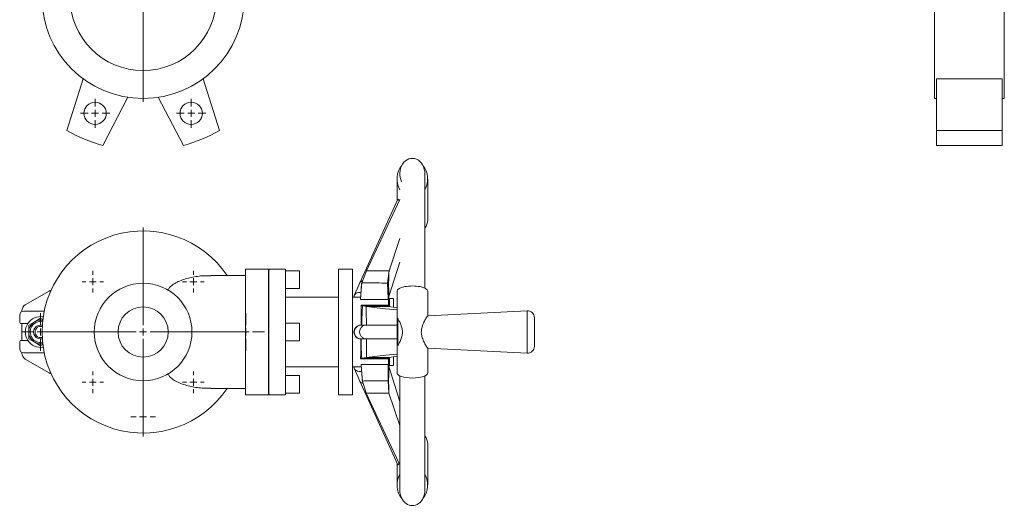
# Model space of a CAD drawing. Header units: millimetres. Extents: x -162 to 643, y -61 to 932.
# Tile 1 of 3: x -162 to 544, y -61 to 288. Entities that reach past the tile are written whole.
import ezdxf

# ---------------------------------------------------------------- set-up
doc = ezdxf.new("R2010")
doc.units = ezdxf.units.MM

# ---------------------------------------------------------------- blocks, each defined once
blk = doc.blocks.new('SW_CENTERMARKSYMBOL_0')
at = {"color": 0, "linetype": 'Continuous', "lineweight": 0}
for p, q in [((0, 5), (0, 75)), ((-5, 0), (-75, 0)), ((0, 0), (-2.5, 0)), ((0, 0), (0, 2.5)), ((0, 0), (0, -2.5)), ((0, 0), (2.5, 0)), ((5, 0), (75, 0)), ((0, -5), (0, -75))]:
    blk.add_line(p, q, dxfattribs=at)
blk = doc.blocks.new('SW_CENTERMARKSYMBOL_3')
at = {"color": 0, "linetype": 'Continuous', "lineweight": 0}
for p, q in [((0, 5), (0, 10.5)), ((-5, 0), (-10.5, 0)), ((0, 0), (-2.5, 0)), ((0, 0), (0, 2.5)), ((0, 0), (0, -2.5)), ((0, 0), (2.5, 0)), ((5, 0), (10.5, 0)), ((0, -5), (0, -10.5))]:
    blk.add_line(p, q, dxfattribs=at)
blk = doc.blocks.new('SW_CENTERMARKSYMBOL_4')
at = {"color": 0, "linetype": 'Continuous', "lineweight": 0}
for p, q in [((0, 5), (0, 10.5)), ((-5, 0), (-10.5, 0)), ((0, 0), (-2.5, 0)), ((0, 0), (0, 2.5)), ((0, 0), (0, -2.5)), ((0, 0), (2.5, 0)), ((5, 0), (10.5, 0)), ((0, -5), (0, -10.5))]:
    blk.add_line(p, q, dxfattribs=at)
blk = doc.blocks.new('SW_CENTERMARKSYMBOL_16')
at = {"color": 0, "linetype": 'Continuous', "lineweight": 0}
for p, q in [((0, 5), (0, 75)), ((-5, 0), (-75, 0)), ((0, 0), (-2.5, 0)), ((0, 0), (0, 2.5)), ((0, 0), (0, -2.5)), ((0, 0), (2.5, 0)), ((5, 0), (75, 0)), ((0, -5), (0, -75))]:
    blk.add_line(p, q, dxfattribs=at)
blk = doc.blocks.new('SW_CENTERMARKSYMBOL_17')
at = {"color": 0, "linetype": 'Continuous', "lineweight": 0}
for p, q in [((0, 5), (0, 13.5)), ((-5, 0), (-13.5, 0)), ((0, 0), (-2.5, 0)), ((0, 0), (0, 2.5)), ((0, 0), (0, -2.5)), ((0, 0), (2.5, 0)), ((5, 0), (13.5, 0)), ((0, -5), (0, -13.5))]:
    blk.add_line(p, q, dxfattribs=at)
blk = doc.blocks.new('SW_CENTERMARKSYMBOL_18')
at = {"color": 0, "linetype": 'Continuous', "lineweight": 0}
for p, q in [((0, 5), (0, 13.5)), ((-5, 0), (-13.5, 0)), ((0, 0), (-2.5, 0)), ((0, 0), (0, 2.5)), ((0, 0), (0, -2.5)), ((0, 0), (2.5, 0)), ((5, 0), (13.5, 0)), ((0, -5), (0, -13.5))]:
    blk.add_line(p, q, dxfattribs=at)
blk = doc.blocks.new('SW_CENTERMARKSYMBOL_19')
at = {"color": 0, "linetype": 'Continuous', "lineweight": 0}
for p, q in [((0, 5), (0, 7.75)), ((-5, 0), (-7.75, 0)), ((0, 0), (-2.5, 0)), ((0, 0), (0, 2.5)), ((0, 0), (0, -2.5)), ((0, 0), (2.5, 0)), ((5, 0), (7.75, 0)), ((0, -5), (0, -7.75))]:
    blk.add_line(p, q, dxfattribs=at)
blk = doc.blocks.new('SW_CENTERMARKSYMBOL_20')
at = {"color": 0, "linetype": 'Continuous', "lineweight": 0}
for p, q in [((0, 5), (0, 7.75)), ((-5, 0), (-7.75, 0)), ((0, 0), (-2.5, 0)), ((0, 0), (0, 2.5)), ((0, 0), (0, -2.5)), ((0, 0), (2.5, 0)), ((5, 0), (7.75, 0)), ((0, -5), (0, -7.75))]:
    blk.add_line(p, q, dxfattribs=at)
blk = doc.blocks.new('SW_CENTERMARKSYMBOL_21')
at = {"color": 0, "linetype": 'Continuous', "lineweight": 0}
for p, q in [((0, 5), (0, 7.75)), ((-5, 0), (-7.75, 0)), ((0, 0), (-2.5, 0)), ((0, 0), (0, 2.5)), ((0, 0), (0, -2.5)), ((0, 0), (2.5, 0)), ((5, 0), (7.75, 0)), ((0, -5), (0, -7.75))]:
    blk.add_line(p, q, dxfattribs=at)
blk = doc.blocks.new('SW_CENTERMARKSYMBOL_22')
at = {"color": 0, "linetype": 'Continuous', "lineweight": 0}
for p, q in [((0, 5), (0, 7.75)), ((-5, 0), (-7.75, 0)), ((0, 0), (-2.5, 0)), ((0, 0), (0, 2.5)), ((0, 0), (0, -2.5)), ((0, 0), (2.5, 0)), ((5, 0), (7.75, 0)), ((0, -5), (0, -7.75))]:
    blk.add_line(p, q, dxfattribs=at)
blk = doc.blocks.new('SW_CENTERMARKSYMBOL_23')
at = {"color": 0, "linetype": 'Continuous', "lineweight": 0}
for p, q in [((0, 5), (0, 8.75)), ((-5, 0), (-8.75, 0)), ((0, 0), (-2.5, 0)), ((0, 0), (0, 2.5)), ((0, 0), (0, -2.5)), ((0, 0), (2.5, 0)), ((5, 0), (8.75, 0)), ((0, -5), (0, -8.75))]:
    blk.add_line(p, q, dxfattribs=at)

msp = doc.modelspace()

# ---------------------------------------------------------------- linework, layer by layer
at = {"color": 7, "linetype": 'Continuous', "lineweight": 15}
for p, q in [((493.84, 231.82), (493.84, 304.32)), ((543.84, 231.82), (543.84, 304.32)), ((-128.21, 208.88), (-116.52, 245.95)), ((-18.84, 208.88), (-30.53, 245.95)), ((542.34, 245.95), (495.34, 245.95)), ((495.34, 208.88), (495.34, 245.95)), ((542.34, 208.88), (542.34, 245.95)), ((-84.4, 232.64), (-102.34, 198.17)), ((-62.65, 232.64), (-44.71, 198.17)), ((493.84, 231.82), (495.34, 231.82)), ((542.34, 231.82), (543.84, 231.82)), ((542.34, 208.88), (495.34, 208.88)), ((495.34, 198.17), (495.34, 208.88)), ((542.34, 198.17), (542.34, 208.88)), ((542.34, 198.17), (495.34, 198.17)), ((128.48, 95.84), (128.48, 177.88)), ((108.48, 174.02), (108.48, 158.67)), ((130.48, 144.64), (130.48, 174.02)), ((108.97, 159.62), (81.78, 99.62)), ((102.74, 108.19), (110.48, 131.31)), ((102.63, 89.9), (110.48, 114.46)), ((16.38, 109.38), (-0.12, 109.38)), ((-0.12, 19.38), (-0.12, 109.38)), ((16.38, 19.38), (16.38, 109.38)), ((16.48, 108.38), (16.38, 108.38)), ((28.48, 109.38), (16.48, 109.38)), ((16.48, 19.38), (16.48, 109.38)), ((28.48, 19.38), (28.48, 109.38)), ((38.48, 108.13), (28.48, 108.13)), ((38.48, 108.13), (38.48, 95.63)), ((76.48, 109.38), (66.48, 109.38)), ((66.48, 19.38), (66.48, 109.38)), ((76.48, 19.38), (76.48, 109.38)), ((83.14, 99.65), (86.55, 108.22)), ((101.75, 99.46), (102.74, 108.19)), ((-0.12, 104.88), (-25.07, 104.88)), ((81.77, 99.61), (77.96, 90.94)), ((-140.9, 93.71), (-158.02, 83.83)), ((28.48, 95.63), (38.48, 95.63)), ((82.84, 95.96), (82.56, 90.83)), ((108.48, 93.76), (108.48, 35.01)), ((130.48, 75.89), (130.48, 93.76)), ((66.48, 89.38), (28.48, 89.38)), ((82.46, 89.38), (76.48, 89.38)), ((77.84, 90.47), (77.79, 89.38)), ((102.48, 89.38), (102.21, 89.38)), ((102.48, 89.44), (102.48, 89.94)), ((102.48, 87.4), (102.63, 89.9)), ((102.48, 89.38), (102.48, 82.79)), ((105.98, 88.38), (102.98, 88.38)), ((102.98, 82.65), (102.98, 88.38)), ((105.98, 82.16), (105.98, 88.38)), ((-160.52, 79.5), (-160.52, 78.98)), ((-144.46, 79.38), (-159.02, 79.38)), ((83.69, 83.12), (86.34, 82.67)), ((102.05, 83.12), (102.63, 82.67)), ((102.25, 83.7), (102.25, 82.96)), ((102.63, 82.67), (108.48, 81.75)), ((201.72, 79.62), (130.47, 75.98)), ((-162.02, 76.38), (-162.02, 71.88)), ((-155.52, 69.29), (-151.27, 71.74)), ((-151.27, 71.74), (-147.02, 74.2)), ((-147.02, 74.2), (-145.47, 73.3)), ((38.48, 70.63), (28.48, 70.63)), ((38.48, 70.63), (38.48, 58.13)), ((108.98, 54.58), (108.98, 74.19)), ((206.98, 54.15), (206.98, 74.62)), ((-160.52, 70.38), (-156.24, 70.38)), ((-160.52, 70.38), (-160.52, 58.38)), ((-155.52, 64.38), (-155.52, 69.29)), ((-155.52, 59.48), (-155.52, 64.38)), ((82.82, 69.38), (83.11, 69.38)), ((83.11, 69.38), (86.56, 69.38)), ((86.56, 69.38), (108.48, 69.38)), ((-162.02, 56.88), (-162.02, 52.38)), ((-156.24, 58.38), (-160.52, 58.38)), ((-151.27, 57.02), (-155.52, 59.48)), ((-147.02, 54.57), (-151.27, 57.02)), ((-147.02, 60.38), (-145.92, 60.54)), ((28.48, 58.13), (38.48, 58.13)), ((82.51, 59.38), (82.74, 59.38)), ((82.74, 59.38), (86.69, 59.38)), ((86.69, 59.38), (108.48, 59.38)), ((-160.52, 49.79), (-160.52, 49.27)), ((-145.47, 55.46), (-147.02, 54.57)), ((130.44, 52.79), (201.72, 49.15)), ((130.48, 35.01), (130.48, 52.91)), ((-159.02, 49.38), (-144.46, 49.38)), ((-158.02, 44.94), (-140.9, 35.05)), ((83.14, 45.65), (86.55, 46.1)), ((86.55, 46.1), (102.74, 46.1)), ((101.75, 45.65), (102.74, 46.1)), ((102.09, 45.8), (102.09, 45.06)), ((102.48, 45.98), (102.48, 39.38)), ((102.74, 46.1), (108.48, 47.01)), ((102.98, 40.38), (102.98, 46.09)), ((105.98, 40.38), (105.98, 46.59)), ((28.48, 39.38), (66.48, 39.38)), ((76.48, 39.38), (82.8, 39.38)), ((77.79, 39.38), (77.84, 38.42)), ((77.95, 37.97), (81.77, 29.13)), ((102.33, 39.38), (102.48, 39.38)), ((102.48, 41.35), (102.74, 38.86)), ((102.48, 38.83), (102.48, 39.37)), ((102.74, 38.86), (110.48, 14.52)), ((102.98, 40.38), (105.98, 40.38)), ((38.48, 33.13), (28.48, 33.13)), ((38.48, 33.13), (38.48, 26.88)), ((81.78, 29.1), (108.97, -30.86)), ((83.69, 29.24), (86.34, 20.56)), ((102.05, 29.38), (102.63, 20.59)), ((110.48, 32.92), (110.48, -49.12)), ((128.48, -49.12), (128.48, 32.92)), ((-25.07, 23.88), (-0.12, 23.88)), ((38.48, 26.88), (38.48, 20.63)), ((-0.12, 19.38), (16.38, 19.38)), ((16.38, 20.38), (16.48, 20.38)), ((16.48, 19.38), (28.48, 19.38)), ((28.48, 20.63), (38.48, 20.63)), ((66.48, 19.38), (76.48, 19.38)), ((102.63, 20.59), (110.48, -2.74)), ((130.48, -45.25), (130.48, -15.87)), ((108.48, -29.8), (108.48, -45.25))]:
    msp.add_line(p, q, dxfattribs=at)
at = {"color": 8, "linetype": 'Continuous', "lineweight": 15}
for p, q in [((201.72, 49.15), (201.72, 79.62)), ((-147.02, 56.88), (-145.65, 57.01))]:
    msp.add_line(p, q, dxfattribs=at)
at = {"color": 7, "linetype": 'Continuous', "lineweight": 15, "flags": 128}
for points in [[(86.55, 108.22), (100.42, 137.93), (110.48, 159.47)], [(86.55, 108.22), (95.62, 108.2), (102.74, 108.19)], [(82.36, 87.78), (82.8, 94.42), (83.14, 99.65)], [(102.09, 87.78), (101.9, 94.32), (101.75, 99.46)], [(102.09, 87.78), (96.84, 87.78), (91.59, 87.78), (82.36, 87.78)], [(82.66, 83.71), (83.24, 83.38), (83.69, 83.12)], [(82.66, 83.71), (87.91, 83.71), (93.16, 83.71), (102.25, 83.7)], [(86.34, 82.67), (100.32, 81.09), (108.48, 80.17)], [(102.25, 83.7), (102.14, 83.38), (102.05, 83.12)], [(82.36, 45.06), (82.8, 45.39), (83.14, 45.65)], [(102.09, 45.06), (96.84, 45.06), (91.59, 45.06), (82.36, 45.06)], [(86.55, 46.1), (100.42, 47.68), (108.48, 48.59)], [(102.09, 45.06), (101.9, 45.39), (101.75, 45.65)], [(82.66, 40.99), (87.91, 40.99), (93.16, 40.98), (102.25, 40.98)], [(82.66, 40.99), (83.24, 34.41), (83.69, 29.24)], [(102.25, 40.98), (102.14, 34.48), (102.05, 29.38)], [(102.63, 20.59), (93.5, 20.57), (86.34, 20.56)], [(86.34, 20.56), (100.32, -9.17), (110.48, -30.77)]]:
    msp.add_lwpolyline(points, dxfattribs=at)
at = {"color": 7, "linetype": 'Continuous', "lineweight": 15}
for centre, radius in [((-73.52, 304.32), 72.5), ((-73.52, 304.32), 52.5), ((-107.97, 221.17), 8), ((-39.08, 221.17), 8), ((-73.52, 64.38), 35), ((-73.52, 64.38), 18)]:
    msp.add_circle(centre, radius, dxfattribs=at)
for centre, radius, start, end in [((-73.52, 304.32), 110, 240.18798, 254.81202), ((-73.52, 304.32), 110, 285.18798, 299.81202), ((-73.52, 64.38), 72.5, 33.96046, 326.03954), ((-138.4, 89.38), 5, 103.78665, 120), ((-159.02, 76.38), 3, 90, 180), ((-155.52, 79.5), 5, 120, 180), ((201.98, 74.62), 5, 0, 92.92072), ((-160.52, 71.88), 1.5, 180, 270), ((-147.02, 64.38), 11, 80.49576, 279.50424), ((-147.02, 64.38), 8.5, 80.18059, 279.81941), ((-147.02, 64.38), 5, 76.54668, 283.45332), ((-147.02, 64.38), 4, 74.00758, 270), ((-160.52, 56.88), 1.5, 90, 180), ((-159.02, 52.38), 3, 180, 270), ((201.98, 54.15), 5, 267.07928, 0), ((-155.52, 49.27), 5, 180, 240), ((-138.4, 39.38), 5, 240, 256.21335)]:
    msp.add_arc(centre, radius, start, end, dxfattribs=at)
at = {"color": 8, "linetype": 'Continuous', "lineweight": 15}
msp.add_arc((-147.02, 64.38), 7.5, 79.42941, 270, dxfattribs=at)
at = {"color": 7, "linetype": 'Continuous', "lineweight": 15}
for centre, major_axis, ratio, start_param, end_param in [((119.48, 174.02), (0, 13.52), 0.813431, 0.759912, 2.183351), ((119.48, 177.88), (0, -11), 0.818182, 1.570796, 5.262628), ((119.48, 174.02), (0, 13.52), 0.813431, 4.099834, 5.523273), ((119.48, 144.64), (11, 0), 0.899954, 5.670631, 6.283185), ((119.48, 93.76), (11, 0), 0.329406, 0, 3.141593), ((119.48, 35.01), (11, 0), 0.329406, 3.141593, 6.283185), ((119.48, -15.87), (11, 0), 0.899954, 0, 0.612555), ((119.48, -45.25), (0, 13.52), 0.813431, 0.958242, 2.38168), ((119.48, -45.25), (0, 13.52), 0.813431, 3.901505, 5.324944), ((119.48, -49.12), (0, 11), 0.818182, 1.570796, 4.712389)]:
    msp.add_ellipse(centre, major_axis=major_axis, ratio=ratio, start_param=start_param, end_param=end_param, dxfattribs=at)
for points, knots in [([(108.97, 159.62), (109.02, 159.65), (109.13, 159.74), (109.46, 159.29), (109.88, 158.74), (110.03, 158.53)], [0, 0, 0, 0, 0.278434, 0.727283, 1, 1, 1, 1]), ([(102.74, 108.19), (102.71, 107.37), (102.64, 105.81), (102.55, 103.54), (102.49, 101.29), (102.48, 99.79), (102.48, 98.26), (102.48, 96.76), (102.52, 94.52), (102.57, 92.26), (102.61, 90.71), (102.63, 89.9)], [0.251095, 0.251095, 0.251095, 0.251095, 0.2936185, 0.3361419, 0.3786654, 0.4211889, 0.4211889, 0.4637124, 0.5062359, 0.5487594, 0.5912829, 0.5912829, 0.5912829, 0.5912829]), ([(-25.07, 104.75), (-27.13, 104.76), (-30.69, 104.78), (-35.66, 104.15), (-40.03, 103.33), (-44.32, 102.15), (-48.26, 100.63), (-51.75, 98.73), (-54.3, 96.74), (-55.4, 95.16), (-55.81, 94.57)], [0, 0, 0, 0, 0.177852, 0.307289, 0.436711, 0.56841, 0.70003, 0.814406, 0.930923, 1, 1, 1, 1]), ([(81.86, 99.6), (81.91, 99.75), (82.06, 100.22), (82.76, 100.76), (83.51, 100.99), (83.7, 101.04)], [0, 0, 0, 0, 0.260814, 0.814004, 1, 1, 1, 1]), ([(82.85, 95.96), (82.86, 96.2), (82.9, 97.44), (83.03, 98.66), (83.14, 99.65)], [0, 0, 0, 0, 0.193852, 1, 1, 1, 1]), ([(83.14, 99.65), (86.61, 99.61), (92.81, 99.55), (99.02, 99.49), (101.75, 99.46)], [0, 0, 0, 0, 0.559164, 1, 1, 1, 1]), ([(101.75, 99.46), (101.89, 98.23), (102.16, 95.83), (102.44, 92.65), (102.45, 90.72), (102.45, 89.94)], [0, 0, 0, 0, 0.384632, 0.750274, 1, 1, 1, 1]), ([(77.89, 90.47), (77.94, 90.75), (78.06, 91.37), (79.15, 92.17), (80.79, 92.75), (82.09, 92.83), (82.74, 92.86)], [0, 0, 0, 0, 0.225648, 0.483234, 0.740966, 1, 1, 1, 1]), ([(102.48, 89.94), (102.47, 90.57), (102.47, 91.69), (102.47, 92.5), (102.47, 92.47), (102.47, 92.46)], [0, 0, 0, 0, 0.518919, 0.92027, 1, 1, 1, 1]), ([(102.21, 89.3), (102.19, 89.31), (102.13, 89.31), (102.09, 88.69), (102.09, 88), (102.09, 87.78)], [0, 0, 0, 0, 0.298322, 0.773419, 1, 1, 1, 1]), ([(82.82, 69.38), (82.83, 70.08), (82.84, 70.78), (82.86, 72.14), (82.87, 72.82), (82.88, 74.81), (82.88, 76.08), (82.87, 77.89), (82.86, 78.48), (82.84, 79.64), (82.82, 80.2), (82.77, 81.81), (82.72, 82.8), (82.66, 83.71)], [0, 0, 0, 0, 0.125, 0.125, 0.25, 0.25, 0.5, 0.5, 0.625, 0.625, 0.75, 0.75, 1, 1, 1, 1]), ([(86.34, 82.67), (86.38, 80.19), (86.46, 75.76), (86.53, 71.33), (86.56, 69.38)], [0, 0, 0, 0, 0.5600076, 1, 1, 1, 1]), ([(108.98, 54.58), (109.13, 54.82), (109.43, 55.31), (110.21, 56.71), (111.25, 58.86), (112.19, 61.78), (112.46, 64.7), (112.03, 67.65), (111.01, 70.45), (109.81, 72.82), (109.24, 73.75), (108.98, 74.19)], [0, 0, 0, 0, 0.071601, 0.143248, 0.285568, 0.409793, 0.511925, 0.614104, 0.746224, 0.880783, 1, 1, 1, 1]), ([(130.47, 75.98), (130.36, 75.87), (130.15, 75.66), (129.11, 74.04), (127.99, 72.01), (127.03, 69.88), (126.28, 67.71), (125.78, 64.96), (126.01, 62.27), (126.57, 60.17), (127.37, 58.04), (128.34, 56.11), (129.25, 54.53), (129.86, 53.56), (130.25, 53.01), (130.49, 52.71), (130.45, 52.81), (130.44, 52.83)], [0, 0, 0, 0, 0.092965, 0.185602, 0.286691, 0.343642, 0.402308, 0.484508, 0.567005, 0.615618, 0.665622, 0.766038, 0.824158, 0.88427, 0.937226, 0.992308, 1, 1, 1, 1]), ([(82.51, 59.38), (82.18, 59.38), (81.85, 59.42), (81.21, 59.55), (80.89, 59.64), (80.28, 59.9), (79.99, 60.06), (79.45, 60.43), (79.2, 60.65), (78.75, 61.12), (78.55, 61.38), (78.19, 61.94), (78.05, 62.23), (77.82, 62.84), (77.73, 63.17), (77.63, 63.82), (77.61, 64.14), (77.63, 64.64), (77.64, 64.81), (77.69, 65.13), (77.72, 65.29), (77.83, 65.77), (77.94, 66.08), (78.22, 66.69), (78.38, 66.97), (78.77, 67.5), (78.99, 67.75), (79.47, 68.2), (79.72, 68.4), (80.28, 68.75), (80.58, 68.9), (81.19, 69.14), (81.5, 69.23), (82.15, 69.35), (82.48, 69.38), (82.82, 69.38)], [0, 0, 0, 0, 0.0625, 0.0625, 0.125, 0.125, 0.1875, 0.1875, 0.25, 0.25, 0.3125, 0.3125, 0.375, 0.375, 0.4375, 0.4375, 0.5, 0.5, 0.53125, 0.53125, 0.5625, 0.5625, 0.625, 0.625, 0.6875, 0.6875, 0.75, 0.75, 0.8125, 0.8125, 0.875, 0.875, 0.9375, 0.9375, 1, 1, 1, 1]), ([(83.11, 69.38), (82.43, 69.31), (81.08, 69.16), (79.34, 68.01), (78.16, 66.36), (77.71, 64.39), (78.06, 62.42), (79.14, 60.76), (80.79, 59.61), (82.09, 59.46), (82.74, 59.38)], [0, 0, 0, 0, 0.128836, 0.256562, 0.382758, 0.507401, 0.630825, 0.753629, 0.876504, 1, 1, 1, 1]), ([(86.56, 69.38), (85.91, 69.31), (84.62, 69.16), (82.98, 68), (81.89, 66.34), (81.53, 64.38), (81.93, 62.42), (83.06, 60.77), (84.73, 59.61), (86.04, 59.46), (86.69, 59.38)], [0, 0, 0, 0, 0.123547, 0.24753, 0.372092, 0.497242, 0.622841, 0.74866, 0.874451, 1, 1, 1, 1]), ([(82.36, 45.06), (82.4, 45.96), (82.43, 46.95), (82.45, 48.55), (82.46, 49.11), (82.47, 50.25), (82.48, 50.85), (82.48, 52.07), (82.48, 52.7), (82.49, 53.97), (82.49, 54.63), (82.49, 56.62), (82.5, 57.98), (82.51, 59.38)], [0, 0, 0, 0, 0.25, 0.25, 0.375, 0.375, 0.5, 0.5, 0.625, 0.625, 0.75, 0.75, 1, 1, 1, 1]), ([(82.74, 59.38), (82.77, 56.82), (82.82, 52.24), (83.04, 47.66), (83.14, 45.65)], [0, 0, 0, 0, 0.5597983, 1, 1, 1, 1]), ([(86.69, 59.38), (86.68, 56.9), (86.66, 52.48), (86.58, 48.05), (86.55, 46.1)], [0, 0, 0, 0, 0.559972, 1, 1, 1, 1]), ([(83.11, 35.98), (82.43, 36.01), (81.07, 36.08), (79.35, 36.64), (78.13, 37.45), (77.94, 38.1), (77.84, 38.42)], [0, 0, 0, 0, 0.253914, 0.50564, 0.75435, 1, 1, 1, 1]), ([(102.45, 38.83), (102.46, 38.46), (102.49, 37.19), (102.4, 35), (102.26, 32.22), (102.12, 30.34), (102.05, 29.38)], [0, 0, 0, 0, 0.119044, 0.406106, 0.695122, 1, 1, 1, 1]), ([(102.25, 40.98), (102.25, 40.57), (102.26, 39.73), (102.3, 39.3), (102.32, 39.41), (102.33, 39.42)], [0, 0, 0, 0, 0.462061, 0.937541, 1, 1, 1, 1]), ([(102.46, 36.26), (102.46, 36.25), (102.47, 36.2), (102.47, 36.44), (102.47, 37.16), (102.47, 38.14), (102.48, 38.83)], [0, 0, 0, 0, 0.035104, 0.226848, 0.44744, 1, 1, 1, 1]), ([(102.74, 38.86), (102.71, 38.04), (102.64, 36.5), (102.55, 34.25), (102.49, 32.01), (102.48, 30.5), (102.48, 28.98), (102.48, 27.47), (102.52, 25.23), (102.57, 22.96), (102.61, 21.41), (102.63, 20.59)], [0.2510951, 0.2510951, 0.2510951, 0.2510951, 0.2936185, 0.3361419, 0.3786654, 0.4211889, 0.4211889, 0.4637124, 0.5062359, 0.5487594, 0.5912829, 0.5912829, 0.5912829, 0.5912829]), ([(-55.81, 34.2), (-55.4, 33.61), (-54.31, 32.05), (-51.77, 30.05), (-48.31, 28.16), (-44.4, 26.64), (-40.14, 25.46), (-35.74, 24.63), (-30.71, 23.99), (-27.13, 24), (-25.07, 24.01)], [0, 0, 0, 0, 0.069078, 0.183099, 0.299977, 0.429117, 0.558332, 0.690237, 0.82216, 1, 1, 1, 1]), ([(84.22, 27.53), (83.82, 27.64), (82.87, 27.92), (82.02, 28.54), (81.9, 29), (81.86, 29.14)], [0, 0, 0, 0, 0.330008, 0.794688, 1, 1, 1, 1]), ([(83.69, 29.24), (83.57, 30.49), (83.42, 32.18), (83.28, 33.87), (83.25, 34.3)], [0, 0, 0, 0, 0.746215, 1, 1, 1, 1]), ([(110.01, -29.79), (109.85, -30.01), (109.42, -30.57), (109.13, -30.98), (109.01, -30.89), (108.97, -30.86)], [0, 0, 0, 0, 0.289143, 0.728357, 1, 1, 1, 1])]:
    msp.add_open_spline(points, degree=3, knots=knots, dxfattribs=at)
for points in [[(83.69, 83.12), (83.64, 81.97), (83.54, 79.68), (83.38, 76.25), (83.24, 72.82), (83.15, 70.53), (83.11, 69.38)], [(102.05, 83.12), (100.53, 83.12), (97.48, 83.12), (92.89, 83.12), (88.29, 83.12), (85.23, 83.12), (83.69, 83.12)], [(102.63, 82.67), (101.27, 82.67), (98.55, 82.67), (94.48, 82.67), (90.41, 82.67), (87.7, 82.67), (86.34, 82.67)], [(83.14, 45.65), (84.68, 45.65), (87.77, 45.65), (92.43, 45.65), (97.09, 45.65), (100.2, 45.65), (101.75, 45.65)], [(102.05, 29.38), (100.53, 29.37), (97.48, 29.34), (92.89, 29.31), (88.29, 29.27), (85.23, 29.25), (83.69, 29.24)]]:
    msp.add_open_spline(points, degree=3, dxfattribs=at)

# ---------------------------------------------------------------- block references
at = {"color": 7, "linetype": 'Continuous', "lineweight": 0}
for name, p in [('SW_CENTERMARKSYMBOL_0', (-73.52, 304.32)), ('SW_CENTERMARKSYMBOL_3', (-107.97, 221.17)), ('SW_CENTERMARKSYMBOL_4', (-39.08, 221.17)), ('SW_CENTERMARKSYMBOL_16', (-73.52, 64.38)), ('SW_CENTERMARKSYMBOL_19', (-109.59, 100.45)), ('SW_CENTERMARKSYMBOL_20', (-37.46, 100.45)), ('SW_CENTERMARKSYMBOL_17', (-147.02, 64.38)), ('SW_CENTERMARKSYMBOL_18', (-0.02, 64.38)), ('SW_CENTERMARKSYMBOL_22', (-109.59, 28.32)), ('SW_CENTERMARKSYMBOL_21', (-37.46, 28.32)), ('SW_CENTERMARKSYMBOL_23', (-73.52, 3.63))]:
    msp.add_blockref(name, p, dxfattribs=at)

doc.saveas('drawing.dxf')
